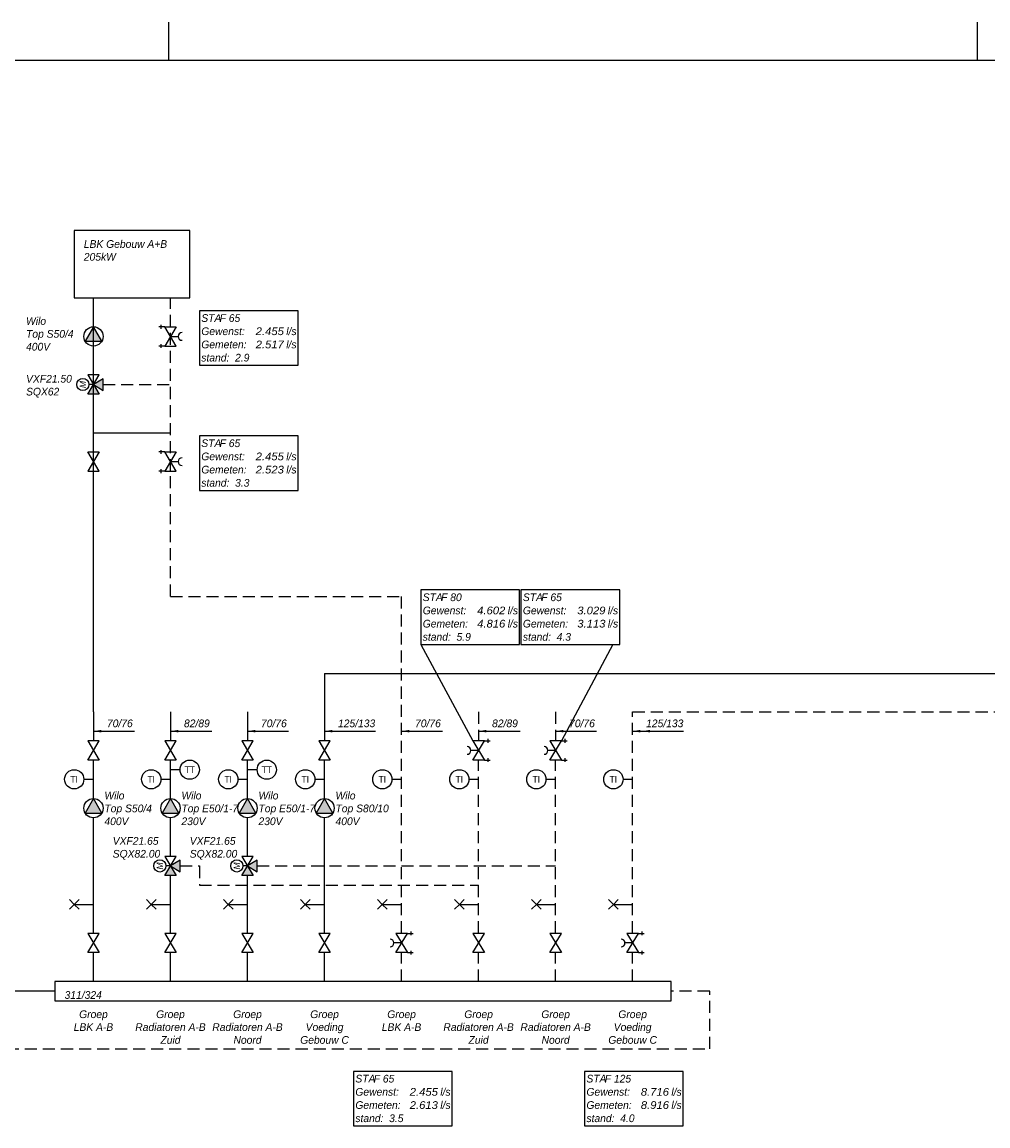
# Model space of a CAD drawing. Header units: millimetres. Extents: x -1610 to 15190, y -718 to 11182.
# Tile 6 of 12: x 1829 to 6845, y 5450 to 11182. Entities that reach past the tile are written whole.
import ezdxf
from ezdxf.enums import TextEntityAlignment as Align

# ---------------------------------------------------------------- set-up
doc = ezdxf.new("R2010")
doc.units = ezdxf.units.MM
doc.header["$LTSCALE"] = 20
doc.linetypes.add('B0703', pattern=[4.6875, 3.125, -1.5625])
doc.layers.get('0').update_dxf_attribs({"linetype": 'CONTINUOUS'})
for name, color, linetype in [('SCHERMER_KADER', 7, 'CONTINUOUS'), ('SCHERMER_ONDERHOEK', 7, 'CONTINUOUS'), ('WL56cv-A', 1, 'CONTINUOUS'), ('WL56cv-R', 5, 'B0703'), ('WL56cv-symbool', 3, 'CONTINUOUS'), ('WT-tekst', 7, 'CONTINUOUS')]:
    doc.layers.add(name, color=color, linetype=linetype)
doc.styles.add('ATTR', font='tahoma.ttf')
doc.styles.add('B-01', font='GOTHICI.TTF')
doc.styles.add('SANSSERIF', font='sanss___.ttf')
doc.styles.add('SANSSERIFBOLD', font='sanssb__.ttf')
doc.dimstyles.new('SCHERMER', dxfattribs={"dimscale": 20, "dimtxt": 2, "dimasz": 2, "dimexe": 1, "dimexo": 1, "dimgap": 1, "dimtad": 1, "dimdec": 0, "dimzin": 0, "dimdsep": 46, "dimtxsty": 'B-01', "dimblk1": 'OBLIQUE', "dimblk2": 'OBLIQUE', "dimsah": 1, "dimcen": -3, "dimdle": 1, "dimclrd": 256, "dimclre": 256, "dimclrt": 256, "dimadec": 0, "dimazin": 0, "dimtfac": 0.75, "dimtdec": 0, "dimtmove": 0, "dimatfit": 1, "dimfxl": 1, "dimtvp": 1.5, "dimtolj": 1, "dimtzin": 0, "dimlwd": -1, "dimlwe": -1, "dimarcsym": 0})

# ---------------------------------------------------------------- blocks, each defined once
blk = doc.blocks.new('A1')
at = {"layer": 'SCHERMER_KADER', "color": 9}
for p, q in [((-620, 585), (-620, 575)), ((-410, 585), (-410, 575))]:
    blk.add_line(p, q, dxfattribs=at)
at = {"layer": 'SCHERMER_KADER', "color": 8, "linetype": 'Continuous'}
blk.add_line((0, 575), (-820, 575), dxfattribs=at)
at = {"layer": 'SCHERMER_ONDERHOEK', "width": 1.32}
for tag, height, style, p in [('WIJZA', 1.8, 'SANSSERIF', (-161.01, 168.4)), ('WIJZG', 1.8, 'SANSSERIF', (-75.51, 168.4)), ('OMSCHRIJVINGA', 1.8, 'SANSSERIF', (-161.01, 162)), ('OMSCHRIJVINGG', 1.8, 'SANSSERIF', (-75.51, 162)), ('WIJZB', 1.8, 'SANSSERIF', (-161.01, 155.6)), ('WIJZH', 1.8, 'SANSSERIF', (-75.51, 155.6)), ('OMSCHRIJVINGB', 1.8, 'SANSSERIF', (-161.01, 149.2)), ('OMSCHRIJVINGH', 1.8, 'SANSSERIF', (-75.51, 149.2)), ('WIJZC', 1.8, 'SANSSERIF', (-161.01, 142.8)), ('WIJZI', 1.8, 'SANSSERIF', (-75.51, 142.8)), ('OMSCHRIJVINGC', 1.8, 'SANSSERIF', (-161.01, 136.4)), ('OMSCHRIJVINGI', 1.8, 'SANSSERIF', (-75.51, 136.4)), ('WIJZD', 1.8, 'SANSSERIF', (-161.01, 130)), ('WIJZJ', 1.8, 'SANSSERIF', (-75.51, 130)), ('OMSCHRIJVINGD', 1.8, 'SANSSERIF', (-161.01, 123.6)), ('OMSCHRIJVINGJ', 1.8, 'SANSSERIF', (-75.51, 123.6)), ('WIJZE', 1.8, 'SANSSERIF', (-161.01, 117.2)), ('WIJZK', 1.8, 'SANSSERIF', (-75.51, 117.2)), ('OMSCHRIJVINGE', 1.8, 'SANSSERIF', (-161.01, 110.8)), ('OMSCHRIJVINGK', 1.8, 'SANSSERIF', (-75.51, 110.8)), ('WIJZF', 1.8, 'SANSSERIF', (-161.01, 104.4)), ('WIJZL', 1.8, 'SANSSERIF', (-75.51, 104.4)), ('OMSCHRIJVINGF', 1.8, 'SANSSERIF', (-161.01, 98)), ('OMSCHRIJVINGL', 1.8, 'SANSSERIF', (-75.51, 98)), ('BENAMING', 2.34, 'SANSSERIFBOLD', (-161.26, 58)), ('BENAMING2', 2.34, 'SANSSERIFBOLD', (-161.26, 51.6)), ('BETREFT', 2.34, 'SANSSERIFBOLD', (-161.26, 45.2)), ('SCHAAL', 1.8, 'SANSSERIF', (-161.26, 38.8)), ('DATUM', 1.8, 'SANSSERIF', (-161.26, 26)), ('NR', 1.8, 'SANSSERIF', (-125.23, 19.6)), ('A?', 1.8, 'SANSSERIF', (-72.69, 19.6)), ('TEKNR.', 2.34, 'SANSSERIFBOLD', (-72.69, 13.2)), ('DD', 1.8, 'SANSSERIF', (-125.23, 13.2))]:
    blk.add_attdef(tag, text='', height=height, dxfattribs=dict(at, style=style)).set_placement(p, align=Align.MIDDLE_LEFT)
at = {"layer": 'SCHERMER_ONDERHOEK', "style": 'SANSSERIF', "oblique": 15, "width": 1.32}
blk.add_attdef('STATUS', (-179.5, 76.8), '', height=3.5, dxfattribs=at)
blk = doc.blocks.new('D1')
for p, q in [((2.5, 1.5), (-2.5, -1.5)), ((-2.5, 1.5), (2.5, -1.5)), ((-2.5, -1.5), (-2.5, 1.5)), ((2.5, -1.5), (2.5, 1.5))]:
    blk.add_line(p, q)
blk = doc.blocks.new('D2')
for p, q in [((2.5, 1.5), (-2.5, -1.5)), ((-2.5, 1.5), (2.5, -1.5)), ((-2.5, -1.5), (-2.5, 1.5)), ((0, 0), (0, 1.99)), ((2.5, -1.5), (2.5, 1.5)), ((-3, -2.5), (-2, -2.5)), ((-2.5, -1.5), (-2.5, -3)), ((2, -2.5), (3, -2.5)), ((2.5, -1.5), (2.5, -3))]:
    blk.add_line(p, q)
blk.add_arc((0, 3), 1.01, 180, 0)
blk = doc.blocks.new('D5')
at = {"linetype": 'Continuous'}
h = blk.add_hatch(color=256, dxfattribs=at)
h.paths.add_polyline_path([(0, 0), (1.5, -2.5), (-1.5, -2.5)])
h.paths.add_polyline_path([(-2.5, 1.5), (0, 0), (-2.5, -1.5)])
for p, q in [((-2.5, 1.5), (2.5, -1.5)), ((2.5, 1.5), (-2.5, -1.5)), ((-2.5, -1.5), (-2.5, 1.5)), ((0, 0), (-1.5, -2.5)), ((0, 0), (0, 1.19)), ((1.5, -2.5), (0, 0)), ((2.5, -1.5), (2.5, 1.5)), ((-1.5, -2.5), (1.5, -2.5))]:
    blk.add_line(p, q)
blk.add_circle((0.01, 2.77), 1.58)
at = {"layer": 'WT-tekst', "linetype": 'Continuous', "style": 'B-01'}
blk.add_text('M', height=1.67, dxfattribs=at).set_placement((0.01, 2.77), align=Align.MIDDLE)
blk = doc.blocks.new('D7')
at = {"linetype": 'Continuous'}
blk.add_hatch(color=256, dxfattribs=at).paths.add_polyline_path([(0, 2.5), (-2.17, -1.25), (2.17, -1.25)])
blk.add_lwpolyline([(0, 2.5), (-2.17, -1.25), (2.17, -1.25)], close=True, dxfattribs=at)
blk.add_circle((0, 0), 2.5, dxfattribs=at)
blk = doc.blocks.new('F3')
blk.add_lwpolyline([(0, 0), (25.64, 0), (25.64, 14.16), (0, 14.16)], close=True)
at = {"style": 'B-01'}
for s, p in [('STA', (0.5, 11.28)), ('Gewenst:', (0.5, 7.85)), ('l/s', (22.56, 7.84)), ('Gemeten:', (0.5, 4.42)), ('l/s', (22.56, 4.42)), ('stand:', (0.5, 0.99))]:
    blk.add_text(s, height=2, dxfattribs=at).set_placement(p)
for tag, p in [('TYPE', (5.26, 11.27)), ('STAND', (9.28, 0.99))]:
    blk.add_attdef(tag, p, '', height=2, dxfattribs=at)
for tag, width, p, p2 in [('GEW', 1.108251, (14.63, 7.84), (21.93, 7.84)), ('GEM', 1.127784, (14.63, 4.42), (21.93, 4.42))]:
    blk.add_attdef(tag, text='', height=2, dxfattribs=dict(at, width=width)).set_placement(p, p2, align=Align.FIT)
blk = doc.blocks.new('E4')
blk.add_line((2.5, 0), (0, 0))
blk.add_circle((5, 0), 2.5)
at = {"layer": 'WT-tekst', "style": 'ATTR', "flags": 8}
blk.add_attdef('I', text='', height=1.8, dxfattribs=at).set_placement((5, 0), align=Align.MIDDLE)
blk = doc.blocks.new('WS561A01')
for p, q in [((2.5, 1.5), (-2.5, -1.5)), ((-2.5, 1.5), (2.5, -1.5)), ((-2.5, -1.5), (-2.5, 1.5)), ((2.5, -1.5), (2.5, 1.5))]:
    blk.add_line(p, q)
blk = doc.blocks.new('WS561A42')
for q in [(-1.25, 6.25), (1.25, 6.25), (-1.25, 3.75), (1.25, 3.75), (0, 0)]:
    blk.add_line((0, 5), q)
blk = doc.blocks.new('WS561A23')
for p, q in [((-2.5, -1.5), (-2.5, 1.5)), ((-2.5, 1.5), (2.5, -1.5)), ((2.5, 1.5), (-2.5, -1.5)), ((0, 0), (0, 1.99)), ((2.5, -1.5), (2.5, 1.5)), ((-3, -2.5), (-2, -2.5)), ((-2.5, -1.5), (-2.5, -3)), ((2, -2.5), (3, -2.5)), ((2.5, -1.5), (2.5, -3))]:
    blk.add_line(p, q)
at = {"linetype": 'Continuous'}
blk.add_arc((0, 3), 1.01, 180, 0, dxfattribs=at)
blk = doc.blocks.new('E2')
blk.add_line((-2.5, 0), (0, 0))
blk.add_circle((-5, 0), 2.5)
at = {"layer": 'WT-tekst', "style": 'ATTR', "flags": 8}
blk.add_attdef('I', text='', height=1.8, dxfattribs=at).set_placement((-5, 0), align=Align.MIDDLE)
blk = doc.blocks.new('_OBLIQUE')
at = {"color": 0, "linetype": 'ByBlock'}
blk.add_line((-0.5, -0.5), (0.5, 0.5), dxfattribs=at)

msp = doc.modelspace()

# ---------------------------------------------------------------- linework, layer by layer
at = {"layer": 'WL56cv-A'}
for p, q in [((2200, 8850), (2200, 9750)), ((2200, 9050), (2600, 9050)), ((2200, 7600), (2200, 8850)), ((3400, 7800), (7100, 7800)), ((2000, 6150), (1600, 6150))]:
    msp.add_line(p, q, dxfattribs=at)
at = {"layer": 'WL56cv-A', "linetype": 'Continuous'}
for p, q in [((3400, 7800), (3400, 7450)), ((2200, 7600), (2200, 7450)), ((2600, 7600), (2600, 7450)), ((3000, 7600), (3000, 7450)), ((2200, 7150), (2200, 7350)), ((2600, 7150), (2600, 7350)), ((3000, 7150), (3000, 7350)), ((3400, 7150), (3400, 7350)), ((2200, 6450), (2200, 7050)), ((2600, 6850), (2600, 7050)), ((3000, 6850), (3000, 7050)), ((3400, 6450), (3400, 7050)), ((2600, 6450), (2600, 6750)), ((3000, 6450), (3000, 6750)), ((2200, 6200), (2200, 6350)), ((2600, 6200), (2600, 6350)), ((3000, 6200), (3000, 6350)), ((3400, 6200), (3400, 6350))]:
    msp.add_line(p, q, dxfattribs=at)
at = {"layer": 'WL56cv-R'}
for p, q in [((2600, 8850), (2600, 9750)), ((2250, 9300), (2600, 9300)), ((2600, 8200), (2600, 8850)), ((2600, 8200), (3800, 8200)), ((5000, 7600), (6900, 7600)), ((2650, 6800), (2750, 6800)), ((2750, 6800), (2750, 6700)), ((3050, 6800), (4600, 6800)), ((2750, 6700), (4200, 6700)), ((5400, 6150), (5200, 6150)), ((5400, 5850), (5400, 6150)), ((-500, 5850), (5400, 5850))]:
    msp.add_line(p, q, dxfattribs=at)
at = {"layer": 'WL56cv-R', "linetype": 'B0703'}
for p, q in [((3800, 6450), (3800, 8200)), ((4200, 7600), (4200, 7450)), ((4600, 7600), (4600, 7450)), ((5000, 6450), (5000, 7600)), ((4200, 6450), (4200, 7350)), ((4600, 6450), (4600, 7350)), ((3800, 6200), (3800, 6350)), ((4200, 6200), (4200, 6350)), ((4600, 6200), (4600, 6350)), ((5000, 6200), (5000, 6350))]:
    msp.add_line(p, q, dxfattribs=at)
at = {"layer": 'WL56cv-symbool'}
for points in [[(2100, 9750), (2700, 9750), (2700, 10100), (2100, 10100)], [(2000, 6100), (5200, 6100), (5200, 6200), (2000, 6200)]]:
    msp.add_lwpolyline(points, close=True, dxfattribs=at)
at = {"layer": 'WT-tekst'}
for p, q in [((3900, 7950), (4170, 7450)), ((4897, 7950), (4630, 7450))]:
    msp.add_line(p, q, dxfattribs=at)

# ---------------------------------------------------------------- block references
at = {"xscale": 20, "yscale": 20, "zscale": 20}
msp.add_blockref('A1', (14990, -517.5), dxfattribs=at)
at = {"layer": 'WL56cv-symbool', "xscale": 20, "yscale": 20, "zscale": 20}
for p in [(2200, 9550), (2200, 7100), (2600, 7100), (3000, 7100), (3400, 7100)]:
    msp.add_blockref('D7', p, dxfattribs=at)
at = {"layer": 'WL56cv-symbool'}
for name, p, xscale, yscale, zscale, rotation in [('D2', (2600, 9550), 20, 20, 20, 270), ('D5', (2200, 9300), 20, 20, 20, 90), ('D1', (2200, 8900), 20, 20, 20, 270), ('D2', (2600, 8900), 20, 20, 20, 270), ('WS561A23', (4200, 7400), 19.99999999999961, 19.99999999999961, 19.99999999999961, 90.0000561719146), ('WS561A23', (4600, 7400), 19.99999999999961, 19.99999999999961, 19.99999999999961, 90.0000561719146), ('WS561A01', (2200, 7400), 19.99999999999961, 19.99999999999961, 19.99999999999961, 90.00005617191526), ('WS561A01', (2600, 7400), 19.99999999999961, 19.99999999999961, 19.99999999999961, 90.0000561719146), ('WS561A01', (3000, 7400), 19.99999999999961, 19.99999999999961, 19.99999999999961, 90.0000561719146), ('WS561A01', (3400, 7400), 19.99999999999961, 19.99999999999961, 19.99999999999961, 90.0000561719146), ('D5', (2600, 6800), 20, 20, 20, 90), ('D5', (3000, 6800), 20, 20, 20, 90), ('WS561A42', (2200, 6600), 20.00000000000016, 20.00000000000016, 20.00000000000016, 90.00001872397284), ('WS561A42', (2600, 6600), 20.00000000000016, 20.00000000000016, 20.00000000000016, 90.00001872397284), ('WS561A42', (3000, 6600), 20.00000000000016, 20.00000000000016, 20.00000000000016, 90.00001872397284), ('WS561A42', (3400, 6600), 20.00000000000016, 20.00000000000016, 20.00000000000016, 90.00001872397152), ('WS561A42', (3800, 6600), 20.00000000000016, 20.00000000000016, 20.00000000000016, 90.00001872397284), ('WS561A42', (4200, 6600), 20.00000000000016, 20.00000000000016, 20.00000000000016, 90.00001872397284), ('WS561A42', (4600, 6600), 20.00000000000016, 20.00000000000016, 20.00000000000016, 90.00001872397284), ('WS561A42', (5000, 6600), 20.00000000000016, 20.00000000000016, 20.00000000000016, 90.00001872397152), ('WS561A01', (2200, 6400), 20.00000000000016, 20.00000000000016, 20.00000000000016, 90.00001872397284), ('WS561A01', (2600, 6400), 20.00000000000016, 20.00000000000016, 20.00000000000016, 90.00001872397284), ('WS561A01', (3000, 6400), 20.00000000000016, 20.00000000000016, 20.00000000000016, 90.00001872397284), ('WS561A01', (3400, 6400), 20.00000000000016, 20.00000000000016, 20.00000000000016, 90.00001872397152), ('WS561A23', (3800, 6400), 19.99999999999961, 19.99999999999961, 19.99999999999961, 90.00005617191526), ('WS561A01', (4200, 6400), 20.00000000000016, 20.00000000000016, 20.00000000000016, 90.00001872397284), ('WS561A01', (4600, 6400), 20.00000000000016, 20.00000000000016, 20.00000000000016, 90.00001872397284), ('WS561A23', (5000, 6400), 19.99999999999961, 19.99999999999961, 19.99999999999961, 90.0000561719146)]:
    msp.add_blockref(name, p, dxfattribs=dict(at, xscale=xscale, yscale=yscale, zscale=zscale, rotation=rotation))
at = {"layer": 'WL56cv-symbool', "xscale": 20, "yscale": 20, "zscale": 20}
for name, p, values in [('E4', (2600, 7300), {'I': 'TT'}), ('E4', (3000, 7300), {'I': 'TT'}), ('E2', (2200, 7250), {'I': 'TI'}), ('E2', (2600, 7250), {'I': 'TI'}), ('E2', (3000, 7250), {'I': 'TI'}), ('E2', (3400, 7250), {'I': 'TI'}), ('E2', (3800, 7250), {'I': 'TI'}), ('E2', (4200, 7250), {'I': 'TI'}), ('E2', (4600, 7250), {'I': 'TI'}), ('E2', (5000, 7250), {'I': 'TI'})]:
    msp.add_blockref(name, p, dxfattribs=at).add_auto_attribs(values)
at = {"layer": 'WT-tekst'}
ref = msp.add_blockref('F3', (2750, 9400), dxfattribs=dict(at, xscale=20, yscale=20, zscale=20))
ref.add_attrib('GEW', '2.455', dxfattribs={"layer": '0', "height": 40, "style": 'B-01', "width": 1.052481}).set_placement((3042.5, 9556.9), (3188.7, 9556.9), align=Align.FIT)
ref.add_attrib('GEM', '2.517', dxfattribs={"layer": '0', "height": 40, "style": 'B-01', "width": 1.052481}).set_placement((3042.5, 9488.3), (3188.7, 9488.3), align=Align.FIT)
ref.add_attrib('STAND', '2.9', (2935.5, 9419.8), dxfattribs={"layer": '0', "height": 40, "style": 'B-01'})
ref.add_attrib('TYPE', 'F 65', (2855.2, 9625.3), dxfattribs={"layer": '0', "height": 40, "style": 'B-01'})
ref = msp.add_blockref('F3', (2750, 8750), dxfattribs=dict(at, xscale=20, yscale=20, zscale=20))
ref.add_attrib('GEW', '2.455', dxfattribs={"layer": '0', "height": 40, "style": 'B-01', "width": 1.052481}).set_placement((3042.5, 8906.9), (3188.7, 8906.9), align=Align.FIT)
ref.add_attrib('GEM', '2.523', dxfattribs={"layer": '0', "height": 40, "style": 'B-01', "width": 1.052481}).set_placement((3042.5, 8838.3), (3188.7, 8838.3), align=Align.FIT)
ref.add_attrib('STAND', '3.3', (2935.5, 8769.8), dxfattribs={"layer": '0', "height": 40, "style": 'B-01'})
ref.add_attrib('TYPE', 'F 65', (2855.2, 8975.3), dxfattribs={"layer": '0', "height": 40, "style": 'B-01'})
ref = msp.add_blockref('F3', (3900, 7950), dxfattribs=dict(at, xscale=20, yscale=20, zscale=20))
ref.add_attrib('GEW', '4.602', dxfattribs={"layer": '0', "height": 40, "style": 'B-01', "width": 1.052481}).set_placement((4192.5, 8106.9), (4338.7, 8106.9), align=Align.FIT)
ref.add_attrib('GEM', '4.816', dxfattribs={"layer": '0', "height": 40, "style": 'B-01', "width": 1.052481}).set_placement((4192.5, 8038.3), (4338.7, 8038.3), align=Align.FIT)
ref.add_attrib('STAND', '5.9', (4085.5, 7969.8), dxfattribs={"layer": '0', "height": 40, "style": 'B-01'})
ref.add_attrib('TYPE', 'F 80', (4005.2, 8175.3), dxfattribs={"layer": '0', "height": 40, "style": 'B-01'})
ref = msp.add_blockref('F3', (4420, 7950), dxfattribs=dict(at, xscale=20, yscale=20, zscale=20))
ref.add_attrib('GEW', '3.029', dxfattribs={"layer": '0', "height": 40, "style": 'B-01', "width": 1.052481}).set_placement((4712.5, 8106.9), (4858.7, 8106.9), align=Align.FIT)
ref.add_attrib('GEM', '3.113', dxfattribs={"layer": '0', "height": 40, "style": 'B-01', "width": 1.052481}).set_placement((4712.5, 8038.3), (4858.7, 8038.3), align=Align.FIT)
ref.add_attrib('STAND', '4.3', (4605.5, 7969.8), dxfattribs={"layer": '0', "height": 40, "style": 'B-01'})
ref.add_attrib('TYPE', 'F 65', (4525.3, 8175.3), dxfattribs={"layer": '0', "height": 40, "style": 'B-01'})
ref = msp.add_blockref('F3', (3550, 5450), dxfattribs=dict(at, xscale=20, yscale=20, zscale=20))
ref.add_attrib('GEW', '2.455', dxfattribs={"layer": '0', "height": 40, "style": 'B-01', "width": 1.052481}).set_placement((3842.5, 5606.9), (3988.7, 5606.9), align=Align.FIT)
ref.add_attrib('GEM', '2.613', dxfattribs={"layer": '0', "height": 40, "style": 'B-01', "width": 1.052481}).set_placement((3842.5, 5538.3), (3988.7, 5538.3), align=Align.FIT)
ref.add_attrib('STAND', '3.5', (3735.5, 5469.8), dxfattribs={"layer": '0', "height": 40, "style": 'B-01'})
ref.add_attrib('TYPE', 'F 65', (3655.2, 5675.3), dxfattribs={"layer": '0', "height": 40, "style": 'B-01'})
ref = msp.add_blockref('F3', (4750, 5450), dxfattribs=dict(at, xscale=20, yscale=20, zscale=20))
ref.add_attrib('GEW', '8.716', dxfattribs={"layer": '0', "height": 40, "style": 'B-01', "width": 1.052481}).set_placement((5042.5, 5606.9), (5188.7, 5606.9), align=Align.FIT)
ref.add_attrib('GEM', '8.916', dxfattribs={"layer": '0', "height": 40, "style": 'B-01', "width": 1.052481}).set_placement((5042.5, 5538.3), (5188.7, 5538.3), align=Align.FIT)
ref.add_attrib('STAND', '4.0', (4935.5, 5469.8), dxfattribs={"layer": '0', "height": 40, "style": 'B-01'})
ref.add_attrib('TYPE', 'F 125', (4855.2, 5675.3), dxfattribs={"layer": '0', "height": 40, "style": 'B-01'})

# ---------------------------------------------------------------- texts
at = {"layer": 'WT-tekst', "char_height": 40, "style": 'B-01'}
for s, insert, width, attachment_point in [('LBK Gebouw A+B\\P205kW', (2150, 10050), 550, 1), ('Wilo\\PTop S50/4\\P400V', (1850, 9650), 600, 1), ('VXF21.50\\PSQX62', (1850, 9350), 300, 1), ('Wilo\\PTop S50/4\\P400V', (2256.9, 7185.6), 300, 1), ('Wilo\\PTop E50/1-7\\P230V', (2656.9, 7185.6), 343.119, 1), ('Wilo\\PTop E50/1-7\\P230V', (3056.9, 7185.6), 343.119, 1), ('Wilo\\PTop S80/10\\P400V', (3456.9, 7185.6), 300, 1), ('VXF21.65\\PSQX82.00', (2300, 6950), 250, 1), ('VXF21.65\\PSQX82.00', (2700, 6950), 250, 1), ('311/324', (2050, 6150), 350, 1), ('Groep\\PLBK A-B', (2200, 6050), 300, 2), ('Groep\\PRadiatoren A-B\\PZuid', (2600, 6050), 400, 2), ('Groep\\PRadiatoren A-B\\PNoord', (3000, 6050), 400, 2), ('Groep\\PVoeding\\PGebouw C', (3400, 6050), 300, 2), ('Groep\\PLBK A-B', (3800, 6050), 300, 2), ('Groep\\PRadiatoren A-B\\PZuid', (4200, 6050), 400, 2), ('Groep\\PRadiatoren A-B\\PNoord', (4600, 6050), 400, 2), ('Groep\\PVoeding\\PGebouw C', (5000, 6050), 300, 2)]:
    msp.add_mtext(s, dxfattribs=dict(at, insert=insert, width=width, attachment_point=attachment_point))
at = {"layer": 'WT-tekst', "char_height": 40, "attachment_point": 7, "style": 'B-01'}
for s, insert in [('70/76', (2270, 7520)), ('82/89', (2670, 7520)), ('70/76', (3070, 7520)), ('125/133', (3470, 7520)), ('70/76', (3870, 7520)), ('82/89', (4270, 7520)), ('70/76', (4670, 7520)), ('125/133', (5070, 7520))]:
    msp.add_mtext(s, dxfattribs=dict(at, insert=insert))

# ---------------------------------------------------------------- leaders
at = {"layer": 'WT-tekst', "annotation_type": 0, "has_hookline": 1, "hookline_direction": 0}
for points, text_width in [([(2200, 7500), (2250, 7500)], 143), ([(2600, 7500), (2650, 7500)], 145.2), ([(3000, 7500), (3050, 7500)], 143), ([(3400, 7500), (3450, 7500)], 194.7), ([(3800, 7500), (3850, 7500)], 143), ([(4200, 7500), (4250, 7500)], 145.2), ([(4600, 7500), (4650, 7500)], 143), ([(5000, 7500), (5050, 7500)], 194.7)]:
    msp.add_leader(points, dimstyle='SCHERMER', dxfattribs=dict(at, text_width=text_width))
at = {"layer": 'WT-tekst'}
msp.add_leader([(5050, 7500), (5100, 7500)], dimstyle='SCHERMER', dxfattribs=at)

doc.saveas('drawing.dxf')
